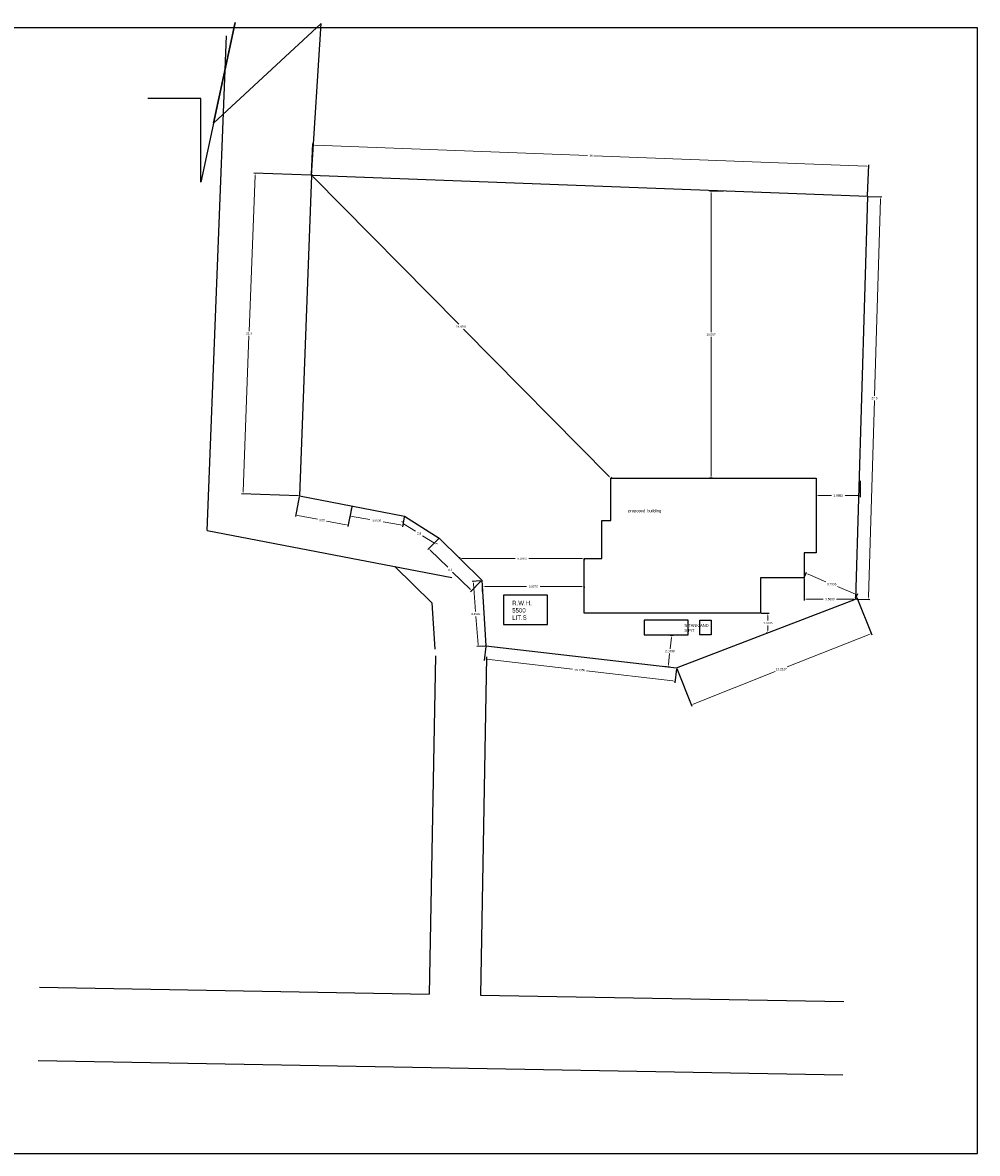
# Model space of a CAD drawing. Header units: inches. Extents: x -100 to 1476, y -184 to 112.
# Tile 15 of 36: x 54 to 119, y -11 to 67. Entities that reach past the tile are written whole.
import ezdxf

# ---------------------------------------------------------------- set-up
doc = ezdxf.new("R2010")
doc.units = ezdxf.units.IN
doc.header["$MEASUREMENT"] = 0
doc.header["$PDMODE"] = 66
doc.dimstyles.get("Standard").update_dxf_attribs({"dimtxt": 0.15, "dimasz": 0.15, "dimexe": 0.1, "dimexo": 0.0625, "dimgap": 0.09, "dimtad": 0, "dimtih": 1, "dimtoh": 1, "dimdec": 4, "dimdsep": 46, "dimtxsty": 'Standard', "dimcen": 0.09, "dimadec": 0, "dimazin": 0, "dimtfac": 1, "dimtdec": 4, "dimtofl": 0, "dimtmove": 0, "dimatfit": 3, "dimfxl": 0, "dimtolj": 1, "dimtzin": 0, "dimlwd": 15, "dimarcsym": 0})

# ---------------------------------------------------------------- blocks, each defined once
blk = doc.blocks.new('*D179')
at = {"color": 0, "linetype": 'ByBlock', "lineweight": -2, "transparency": 16777216}
for p, q in [((104.562, 26.333), (105.11, 26.333)), ((104.947, 25.002), (104.91, 25.002))]:
    blk.add_line(p, q, dxfattribs=at)
at = {"color": 0, "linetype": 'ByBlock', "lineweight": 15, "transparency": 16777216}
for p, q in [((105.01, 26.183), (105.01, 25.833)), ((105.01, 25.152), (105.01, 25.503))]:
    blk.add_line(p, q, dxfattribs=at)
at = {"color": 0, "linetype": 'ByBlock', "transparency": 16777216}
for points in [[(104.985, 26.183), (105.035, 26.183), (105.01, 26.333)], [(104.985, 25.152), (105.035, 25.152), (105.01, 25.002)]]:
    blk.add_solid(points, dxfattribs=at)
at = {"layer": 'Defpoints', "color": 0, "linetype": 'ByBlock', "transparency": 16777216}
for p in [(104.5, 26.333), (105.01, 25.002), (105.01, 25.002)]:
    blk.add_point(p, dxfattribs=at)
at = {"color": 0, "linetype": 'ByBlock', "transparency": 16777216, "insert": (105.01, 25.668), "char_height": 0.15, "attachment_point": 5}
blk.add_mtext('\\A1;1.3305', dxfattribs=at)
blk = doc.blocks.new('*D180')
at = {"color": 0, "linetype": 'ByBlock', "lineweight": -2, "transparency": 16777216}
for p, q in [((107.5, 28.7), (107.5, 27.201)), ((111.007, 27.363), (111.007, 27.401))]:
    blk.add_line(p, q, dxfattribs=at)
at = {"color": 0, "linetype": 'ByBlock', "lineweight": 15, "transparency": 16777216}
for p, q in [((107.65, 27.301), (108.801, 27.301)), ((110.857, 27.301), (109.706, 27.301))]:
    blk.add_line(p, q, dxfattribs=at)
at = {"color": 0, "linetype": 'ByBlock', "transparency": 16777216}
for points in [[(107.65, 27.326), (107.65, 27.276), (107.5, 27.301)], [(110.857, 27.326), (110.857, 27.276), (111.007, 27.301)]]:
    blk.add_solid(points, dxfattribs=at)
at = {"layer": 'Defpoints', "color": 0, "linetype": 'ByBlock', "transparency": 16777216}
for p in [(107.5, 28.763), (111.007, 27.301), (111.007, 27.301)]:
    blk.add_point(p, dxfattribs=at)
at = {"color": 0, "linetype": 'ByBlock', "transparency": 16777216, "insert": (109.253, 27.301), "char_height": 0.15, "attachment_point": 5}
blk.add_mtext('\\A1;3.5069', dxfattribs=at)
blk = doc.blocks.new('*D181')
at = {"color": 0, "linetype": 'ByBlock', "lineweight": -2, "transparency": 16777216}
for p, q in [((108.321, 35.5), (108.321, 34.269)), ((111.316, 35.387), (111.316, 34.269))]:
    blk.add_line(p, q, dxfattribs=at)
at = {"color": 0, "linetype": 'ByBlock', "lineweight": 15, "transparency": 16777216}
for p, q in [((108.471, 34.369), (109.353, 34.369)), ((111.166, 34.369), (110.283, 34.369))]:
    blk.add_line(p, q, dxfattribs=at)
at = {"color": 0, "linetype": 'ByBlock', "transparency": 16777216}
for points in [[(108.471, 34.394), (108.471, 34.344), (108.321, 34.369)], [(111.166, 34.394), (111.166, 34.344), (111.316, 34.369)]]:
    blk.add_solid(points, dxfattribs=at)
at = {"layer": 'Defpoints', "color": 0, "linetype": 'ByBlock', "transparency": 16777216}
for p in [(108.321, 35.563), (111.316, 35.449), (111.316, 34.369)]:
    blk.add_point(p, dxfattribs=at)
at = {"color": 0, "linetype": 'ByBlock', "transparency": 16777216, "insert": (109.818, 34.369), "char_height": 0.15, "attachment_point": 5}
blk.add_mtext('\\A1;2.9953', dxfattribs=at)
blk = doc.blocks.new('*D182')
at = {"color": 0, "linetype": 'ByBlock', "lineweight": -2, "transparency": 16777216}
for p, q in [((85.532, 27.831), (85.532, 28.263)), ((92.46, 28.135), (92.46, 28.063))]:
    blk.add_line(p, q, dxfattribs=at)
at = {"color": 0, "linetype": 'ByBlock', "lineweight": 15, "transparency": 16777216}
for p, q in [((85.682, 28.163), (88.531, 28.163)), ((92.31, 28.163), (89.461, 28.163))]:
    blk.add_line(p, q, dxfattribs=at)
at = {"color": 0, "linetype": 'ByBlock', "transparency": 16777216}
for points in [[(85.682, 28.188), (85.682, 28.138), (85.532, 28.163)], [(92.31, 28.188), (92.31, 28.138), (92.46, 28.163)]]:
    blk.add_solid(points, dxfattribs=at)
at = {"layer": 'Defpoints', "color": 0, "linetype": 'ByBlock', "transparency": 16777216}
for p in [(85.532, 28.163), (92.46, 28.198), (85.532, 27.769)]:
    blk.add_point(p, dxfattribs=at)
at = {"color": 0, "linetype": 'ByBlock', "transparency": 16777216, "insert": (88.996, 28.163), "char_height": 0.15, "attachment_point": 5}
blk.add_mtext('\\A1;6.9279', dxfattribs=at)
blk = doc.blocks.new('*D183')
at = {"color": 0, "linetype": 'ByBlock', "lineweight": -2, "transparency": 16777216}
for p, q in [((101.982, 55.16), (101.031, 55.16)), ((101.238, 35.563), (101.031, 35.563))]:
    blk.add_line(p, q, dxfattribs=at)
at = {"color": 0, "linetype": 'ByBlock', "lineweight": 15, "transparency": 16777216}
for p, q in [((101.131, 55.01), (101.131, 45.526)), ((101.131, 35.713), (101.131, 45.196))]:
    blk.add_line(p, q, dxfattribs=at)
at = {"color": 0, "linetype": 'ByBlock', "transparency": 16777216}
for points in [[(101.106, 55.01), (101.156, 55.01), (101.131, 55.16)], [(101.106, 35.713), (101.156, 35.713), (101.131, 35.563)]]:
    blk.add_solid(points, dxfattribs=at)
at = {"layer": 'Defpoints', "color": 0, "linetype": 'ByBlock', "transparency": 16777216}
for p in [(101.131, 55.16), (102.044, 55.16), (101.3, 35.563)]:
    blk.add_point(p, dxfattribs=at)
at = {"color": 0, "linetype": 'ByBlock', "transparency": 16777216, "insert": (101.131, 45.361), "char_height": 0.15, "attachment_point": 5}
blk.add_mtext('\\A1;19.597', dxfattribs=at)
blk = doc.blocks.new('*D184')
at = {"color": 0, "linetype": 'ByBlock', "lineweight": -2, "transparency": 16777216}
for p, q in [((83.983, 30.125), (83.983, 30.163)), ((92.46, 30), (92.46, 29.963))]:
    blk.add_line(p, q, dxfattribs=at)
at = {"color": 0, "linetype": 'ByBlock', "lineweight": 15, "transparency": 16777216}
for p, q in [((84.133, 30.063), (87.757, 30.063)), ((92.31, 30.063), (88.687, 30.063))]:
    blk.add_line(p, q, dxfattribs=at)
at = {"color": 0, "linetype": 'ByBlock', "transparency": 16777216}
for points in [[(84.133, 30.088), (84.133, 30.038), (83.983, 30.063)], [(92.31, 30.088), (92.31, 30.038), (92.46, 30.063)]]:
    blk.add_solid(points, dxfattribs=at)
at = {"layer": 'Defpoints', "color": 0, "linetype": 'ByBlock', "transparency": 16777216}
for p in [(83.983, 30.063), (83.983, 30.063), (92.46, 30.063)]:
    blk.add_point(p, dxfattribs=at)
at = {"color": 0, "linetype": 'ByBlock', "transparency": 16777216, "insert": (88.222, 30.063), "char_height": 0.15, "attachment_point": 5}
blk.add_mtext('\\A1;8.4763', dxfattribs=at)
blk = doc.blocks.new('*D185')
at = {"color": 0, "linetype": 'ByBlock', "lineweight": -2, "transparency": 16777216}
for p, q in [((73.79, 56.233), (69.899, 56.38)), ((72.959, 34.348), (69.068, 34.496))]:
    blk.add_line(p, q, dxfattribs=at)
at = {"color": 0, "linetype": 'ByBlock', "lineweight": 15, "transparency": 16777216}
for p, q in [((69.993, 56.227), (69.59, 45.599)), ((69.174, 34.642), (69.577, 45.269))]:
    blk.add_line(p, q, dxfattribs=at)
at = {"color": 0, "linetype": 'ByBlock', "transparency": 16777216}
for points in [[(69.968, 56.228), (70.018, 56.226), (69.999, 56.377)], [(69.149, 34.643), (69.198, 34.641), (69.168, 34.492)]]:
    blk.add_solid(points, dxfattribs=at)
at = {"layer": 'Defpoints', "color": 0, "linetype": 'ByBlock', "transparency": 16777216}
for p in [(73.852, 56.23), (69.168, 34.492), (73.021, 34.346)]:
    blk.add_point(p, dxfattribs=at)
at = {"color": 0, "linetype": 'ByBlock', "transparency": 16777216, "insert": (69.583, 45.434), "char_height": 0.15, "attachment_point": 5}
blk.add_mtext('\\A1;21.9', dxfattribs=at)
blk = doc.blocks.new('*D186')
at = {"color": 0, "linetype": 'ByBlock', "lineweight": -2, "transparency": 16777216}
for p, q in [((73.009, 34.285), (72.75, 32.94)), ((76.593, 33.593), (76.334, 32.249))]:
    blk.add_line(p, q, dxfattribs=at)
at = {"color": 0, "linetype": 'ByBlock', "lineweight": 15, "transparency": 16777216}
for p, q in [((72.916, 33.01), (74.246, 32.754)), ((76.205, 32.375), (74.876, 32.632))]:
    blk.add_line(p, q, dxfattribs=at)
at = {"color": 0, "linetype": 'ByBlock', "transparency": 16777216}
for points in [[(72.921, 33.035), (72.911, 32.986), (72.769, 33.039)], [(76.21, 32.4), (76.201, 32.351), (76.353, 32.347)]]:
    blk.add_solid(points, dxfattribs=at)
at = {"layer": 'Defpoints', "color": 0, "linetype": 'ByBlock', "transparency": 16777216}
for p in [(73.021, 34.346), (76.605, 33.654), (76.353, 32.347)]:
    blk.add_point(p, dxfattribs=at)
at = {"color": 0, "linetype": 'ByBlock', "transparency": 16777216, "insert": (74.561, 32.693), "char_height": 0.15, "attachment_point": 5}
blk.add_mtext('\\A1;3.65', dxfattribs=at)
blk = doc.blocks.new('*D187')
at = {"color": 0, "linetype": 'ByBlock', "lineweight": -2, "transparency": 16777216}
for p, q in [((76.582, 33.532), (76.466, 32.87)), ((80.178, 32.901), (80.062, 32.239))]:
    blk.add_line(p, q, dxfattribs=at)
at = {"color": 0, "linetype": 'ByBlock', "lineweight": 15, "transparency": 16777216}
for p, q in [((76.631, 32.942), (77.829, 32.732)), ((79.932, 32.364), (78.734, 32.574))]:
    blk.add_line(p, q, dxfattribs=at)
at = {"color": 0, "linetype": 'ByBlock', "transparency": 16777216}
for points in [[(76.636, 32.967), (76.627, 32.918), (76.484, 32.968)], [(79.936, 32.388), (79.927, 32.339), (80.079, 32.338)]]:
    blk.add_solid(points, dxfattribs=at)
at = {"layer": 'Defpoints', "color": 0, "linetype": 'ByBlock', "transparency": 16777216}
for p in [(76.593, 33.593), (76.484, 32.968), (80.189, 32.963)]:
    blk.add_point(p, dxfattribs=at)
at = {"color": 0, "linetype": 'ByBlock', "transparency": 16777216, "insert": (78.282, 32.653), "char_height": 0.15, "attachment_point": 5}
blk.add_mtext('\\A1;3.6505', dxfattribs=at)
blk = doc.blocks.new('*D188')
at = {"color": 0, "linetype": 'ByBlock', "lineweight": -2, "transparency": 16777216}
for p, q in [((80.047, 32.582), (80.067, 32.614)), ((82.413, 31.085), (82.433, 31.116))]:
    blk.add_line(p, q, dxfattribs=at)
at = {"color": 0, "linetype": 'ByBlock', "lineweight": 15, "transparency": 16777216}
for p, q in [((80.14, 32.449), (80.957, 31.933)), ((82.253, 31.112), (81.437, 31.629))]:
    blk.add_line(p, q, dxfattribs=at)
at = {"color": 0, "linetype": 'ByBlock', "transparency": 16777216}
for points in [[(80.154, 32.47), (80.127, 32.428), (80.014, 32.53)], [(82.266, 31.133), (82.239, 31.091), (82.379, 31.032)]]:
    blk.add_solid(points, dxfattribs=at)
at = {"layer": 'Defpoints', "color": 0, "linetype": 'ByBlock', "transparency": 16777216}
for p in [(80.014, 32.53), (82.379, 31.032), (82.379, 31.032)]:
    blk.add_point(p, dxfattribs=at)
at = {"color": 0, "linetype": 'ByBlock', "transparency": 16777216, "insert": (81.197, 31.781), "char_height": 0.15, "attachment_point": 5}
blk.add_mtext('\\A1;2.8', dxfattribs=at)
blk = doc.blocks.new('*D189')
at = {"color": 0, "linetype": 'ByBlock', "lineweight": -2, "transparency": 16777216}
for p, q in [((82.511, 31.421), (81.784, 30.68)), ((85.437, 28.549), (84.71, 27.808))]:
    blk.add_line(p, q, dxfattribs=at)
at = {"color": 0, "linetype": 'ByBlock', "lineweight": 15, "transparency": 16777216}
for p, q in [((81.961, 30.646), (83.149, 29.48)), ((84.673, 27.985), (83.485, 29.15))]:
    blk.add_line(p, q, dxfattribs=at)
at = {"color": 0, "linetype": 'ByBlock', "transparency": 16777216}
for points in [[(81.979, 30.664), (81.944, 30.629), (81.854, 30.752)], [(84.691, 28.002), (84.656, 27.967), (84.78, 27.879)]]:
    blk.add_solid(points, dxfattribs=at)
at = {"layer": 'Defpoints', "color": 0, "linetype": 'ByBlock', "transparency": 16777216}
for p in [(82.555, 31.465), (85.481, 28.593), (84.78, 27.879)]:
    blk.add_point(p, dxfattribs=at)
at = {"color": 0, "linetype": 'ByBlock', "transparency": 16777216, "insert": (83.317, 29.315), "char_height": 0.15, "attachment_point": 5}
blk.add_mtext('\\A1;4.1', dxfattribs=at)
blk = doc.blocks.new('*D190')
at = {"color": 0, "linetype": 'ByBlock', "lineweight": -2, "transparency": 16777216}
for p, q in [((85.375, 28.544), (84.808, 28.503)), ((85.697, 24.097), (85.13, 24.056))]:
    blk.add_line(p, q, dxfattribs=at)
at = {"color": 0, "linetype": 'ByBlock', "lineweight": 15, "transparency": 16777216}
for p, q in [((84.918, 28.361), (85.057, 26.452)), ((85.219, 24.213), (85.08, 26.122))]:
    blk.add_line(p, q, dxfattribs=at)
at = {"color": 0, "linetype": 'ByBlock', "transparency": 16777216}
for points in [[(84.943, 28.362), (84.893, 28.359), (84.907, 28.51)], [(85.244, 24.215), (85.194, 24.211), (85.23, 24.063)]]:
    blk.add_solid(points, dxfattribs=at)
at = {"layer": 'Defpoints', "color": 0, "linetype": 'ByBlock', "transparency": 16777216}
for p in [(85.437, 28.549), (85.23, 24.063), (85.759, 24.102)]:
    blk.add_point(p, dxfattribs=at)
at = {"color": 0, "linetype": 'ByBlock', "transparency": 16777216, "insert": (85.069, 26.287), "char_height": 0.15, "attachment_point": 5}
blk.add_mtext('\\A1;4.4584', dxfattribs=at)
blk = doc.blocks.new('*D191')
at = {"color": 0, "linetype": 'ByBlock', "lineweight": -2, "transparency": 16777216}
for p, q in [((85.75, 24.073), (85.638, 23.119)), ((98.767, 22.551), (98.655, 21.597))]:
    blk.add_line(p, q, dxfattribs=at)
at = {"color": 0, "linetype": 'ByBlock', "lineweight": 15, "transparency": 16777216}
for p, q in [((85.799, 23.201), (91.681, 22.513)), ((98.518, 21.713), (92.636, 22.401))]:
    blk.add_line(p, q, dxfattribs=at)
at = {"color": 0, "linetype": 'ByBlock', "transparency": 16777216}
for points in [[(85.802, 23.225), (85.796, 23.176), (85.65, 23.218)], [(98.521, 21.738), (98.515, 21.689), (98.667, 21.696)]]:
    blk.add_solid(points, dxfattribs=at)
at = {"layer": 'Defpoints', "color": 0, "linetype": 'ByBlock', "transparency": 16777216}
for p in [(85.757, 24.135), (98.774, 22.613), (98.667, 21.696)]:
    blk.add_point(p, dxfattribs=at)
at = {"color": 0, "linetype": 'ByBlock', "transparency": 16777216, "insert": (92.158, 22.457), "char_height": 0.15, "attachment_point": 5}
blk.add_mtext('\\A1;13.1058', dxfattribs=at)
blk = doc.blocks.new('*D192')
at = {"color": 0, "linetype": 'ByBlock', "lineweight": -2, "transparency": 16777216}
for p, q in [((111.092, 27.42), (112.107, 24.856)), ((98.797, 22.555), (99.812, 19.99))]:
    blk.add_line(p, q, dxfattribs=at)
at = {"color": 0, "linetype": 'ByBlock', "lineweight": 15, "transparency": 16777216}
for p, q in [((111.931, 24.894), (106.34, 22.681)), ((99.915, 20.138), (105.506, 22.351))]:
    blk.add_line(p, q, dxfattribs=at)
at = {"color": 0, "linetype": 'ByBlock', "transparency": 16777216}
for points in [[(111.922, 24.917), (111.94, 24.87), (112.07, 24.949)], [(99.906, 20.161), (99.924, 20.115), (99.775, 20.083)]]:
    blk.add_solid(points, dxfattribs=at)
at = {"layer": 'Defpoints', "color": 0, "linetype": 'ByBlock', "transparency": 16777216}
for p in [(111.069, 27.478), (98.774, 22.613), (99.775, 20.083)]:
    blk.add_point(p, dxfattribs=at)
at = {"color": 0, "linetype": 'ByBlock', "transparency": 16777216, "insert": (105.923, 22.516), "char_height": 0.15, "attachment_point": 5}
blk.add_mtext('\\A1;13.2227', dxfattribs=at)
blk = doc.blocks.new('*D193')
at = {"color": 0, "linetype": 'ByBlock', "lineweight": -2, "transparency": 16777216}
for p, q in [((73.896, 56.274), (73.923, 56.301)), ((94.324, 35.607), (94.351, 35.633))]:
    blk.add_line(p, q, dxfattribs=at)
at = {"color": 0, "linetype": 'ByBlock', "lineweight": 15, "transparency": 16777216}
for p, q in [((73.957, 56.124), (83.903, 46.062)), ((94.174, 35.67), (84.229, 45.732))]:
    blk.add_line(p, q, dxfattribs=at)
at = {"color": 0, "linetype": 'ByBlock', "transparency": 16777216}
for points in [[(73.975, 56.141), (73.94, 56.106), (73.852, 56.23)], [(94.192, 35.687), (94.157, 35.652), (94.28, 35.563)]]:
    blk.add_solid(points, dxfattribs=at)
at = {"layer": 'Defpoints', "color": 0, "linetype": 'ByBlock', "transparency": 16777216}
for p in [(73.852, 56.23), (73.852, 56.23), (94.28, 35.563)]:
    blk.add_point(p, dxfattribs=at)
at = {"color": 0, "linetype": 'ByBlock', "transparency": 16777216, "insert": (84.066, 45.897), "char_height": 0.15, "attachment_point": 5}
blk.add_mtext('\\A1;29.0591', dxfattribs=at)
blk = doc.blocks.new('*D194')
at = {"color": 0, "linetype": 'ByBlock', "lineweight": -2, "transparency": 16777216}
for p, q in [((107.524, 28.821), (107.66, 29.147)), ((111.031, 27.359), (111.167, 27.685))]:
    blk.add_line(p, q, dxfattribs=at)
at = {"color": 0, "linetype": 'ByBlock', "lineweight": 15, "transparency": 16777216}
for p, q in [((107.76, 28.997), (108.979, 28.489)), ((110.99, 27.65), (109.771, 28.159))]:
    blk.add_line(p, q, dxfattribs=at)
at = {"color": 0, "linetype": 'ByBlock', "transparency": 16777216}
for points in [[(107.769, 29.02), (107.75, 28.974), (107.621, 29.055)], [(110.999, 27.673), (110.98, 27.627), (111.128, 27.593)]]:
    blk.add_solid(points, dxfattribs=at)
at = {"layer": 'Defpoints', "color": 0, "linetype": 'ByBlock', "transparency": 16777216}
for p in [(107.5, 28.763), (111.007, 27.301), (111.128, 27.593)]:
    blk.add_point(p, dxfattribs=at)
at = {"color": 0, "linetype": 'ByBlock', "transparency": 16777216, "insert": (109.375, 28.324), "char_height": 0.15, "attachment_point": 5}
blk.add_mtext('\\A1;3.7995', dxfattribs=at)
blk = doc.blocks.new('*D195')
at = {"color": 0, "linetype": 'ByBlock', "lineweight": -2, "transparency": 16777216}
for p, q in [((98.13, 24.864), (98.546, 24.816)), ((97.884, 22.715), (98.3, 22.667))]:
    blk.add_line(p, q, dxfattribs=at)
at = {"color": 0, "linetype": 'ByBlock', "lineweight": 15, "transparency": 16777216}
for p, q in [((98.429, 24.679), (98.342, 23.918)), ((98.217, 22.827), (98.304, 23.588))]:
    blk.add_line(p, q, dxfattribs=at)
at = {"color": 0, "linetype": 'ByBlock', "transparency": 16777216}
for points in [[(98.404, 24.681), (98.454, 24.676), (98.446, 24.828)], [(98.193, 22.83), (98.242, 22.825), (98.2, 22.678)]]:
    blk.add_solid(points, dxfattribs=at)
at = {"layer": 'Defpoints', "color": 0, "linetype": 'ByBlock', "transparency": 16777216}
for p in [(98.068, 24.871), (97.822, 22.722), (98.2, 22.678)]:
    blk.add_point(p, dxfattribs=at)
at = {"color": 0, "linetype": 'ByBlock', "transparency": 16777216, "insert": (98.323, 23.753), "char_height": 0.15, "attachment_point": 5}
blk.add_mtext('\\A1;2.1633', dxfattribs=at)
blk = doc.blocks.new('*D196')
at = {"color": 0, "linetype": 'ByBlock', "lineweight": -2, "transparency": 16777216}
for p, q in [((73.854, 56.293), (73.934, 58.395)), ((111.827, 54.851), (111.907, 56.953))]:
    blk.add_line(p, q, dxfattribs=at)
at = {"color": 0, "linetype": 'ByBlock', "lineweight": 15, "transparency": 16777216}
for p, q in [((74.08, 58.289), (92.702, 57.582)), ((111.753, 56.859), (93.132, 57.566))]:
    blk.add_line(p, q, dxfattribs=at)
at = {"color": 0, "linetype": 'ByBlock', "transparency": 16777216}
for points in [[(74.081, 58.314), (74.079, 58.264), (73.93, 58.295)], [(111.754, 56.884), (111.752, 56.834), (111.903, 56.853)]]:
    blk.add_solid(points, dxfattribs=at)
at = {"layer": 'Defpoints', "color": 0, "linetype": 'ByBlock', "transparency": 16777216}
for p in [(111.903, 56.853), (73.852, 56.23), (111.825, 54.789)]:
    blk.add_point(p, dxfattribs=at)
at = {"color": 0, "linetype": 'ByBlock', "transparency": 16777216, "insert": (92.917, 57.574), "char_height": 0.15, "attachment_point": 5}
blk.add_mtext('\\A1;38', dxfattribs=at)
blk = doc.blocks.new('*D197')
at = {"color": 0, "linetype": 'ByBlock', "lineweight": -2, "transparency": 16777216}
for p, q in [((111.887, 54.787), (112.803, 54.76)), ((111.069, 27.299), (111.985, 27.272))]:
    blk.add_line(p, q, dxfattribs=at)
at = {"color": 0, "linetype": 'ByBlock', "lineweight": 15, "transparency": 16777216}
for p, q in [((112.698, 54.613), (112.299, 41.184)), ((111.889, 27.425), (112.289, 40.854))]:
    blk.add_line(p, q, dxfattribs=at)
at = {"color": 0, "linetype": 'ByBlock', "transparency": 16777216}
for points in [[(112.673, 54.613), (112.723, 54.612), (112.703, 54.763)], [(111.864, 27.425), (111.914, 27.424), (111.885, 27.275)]]:
    blk.add_solid(points, dxfattribs=at)
at = {"layer": 'Defpoints', "color": 0, "linetype": 'ByBlock', "transparency": 16777216}
for p in [(111.825, 54.789), (111.007, 27.301), (111.885, 27.275)]:
    blk.add_point(p, dxfattribs=at)
at = {"color": 0, "linetype": 'ByBlock', "transparency": 16777216, "insert": (112.294, 41.019), "char_height": 0.15, "attachment_point": 5}
blk.add_mtext('\\A1;27.5', dxfattribs=at)

msp = doc.modelspace()

# ---------------------------------------------------------------- linework, layer by layer
at = {"color": 0, "linetype": 'ByBlock'}
for p, q in [((68.62521, 66.65712), (66.28681, 55.76029)), ((67.15285, 59.796), (68.62521, 66.65712)), ((74.51465, 66.58711), (67.15285, 59.796)), ((73.85201, 56.23031), (74.51465, 66.58711)), ((66.7262, 31.99627), (68.0436, 65.7563)), ((66.28681, 61.47627), (62.66567, 61.47627)), ((66.28681, 55.76029), (66.28681, 61.47627)), ((73.85201, 56.23031), (73.02117, 34.34607)), ((111.82466, 54.78865), (73.85201, 56.23031)), ((111.82466, 54.78865), (111.00664, 27.30082)), ((73.02117, 34.34607), (80.18892, 32.96288)), ((80.18892, 32.96288), (82.55475, 31.46525)), ((66.7262, 31.99627), (83.422, 28.7744)), ((82.55475, 31.46525), (85.48076, 28.59324)), ((79.53562, 29.52437), (82.07055, 27.03623)), ((85.48076, 28.59324), (85.75915, 24.10186)), ((82.07055, 27.03623), (82.26586, 23.88534)), ((98.77424, 22.61271), (111.00664, 27.30082)), ((85.75915, 24.10186), (98.77424, 22.61271)), ((82.30587, 23.42013), (81.89124, 0.33248)), ((85.8053, 23.35728), (85.39068, 0.26963)), ((55.26522, 0.81065), (81.89124, 0.33248)), ((85.39068, 0.26963), (110.21212, -0.17613)), ((55.17545, -4.18854), (110.12234, -5.17533))]:
    msp.add_line(p, q, dxfattribs=at)
for points in [[(119.3225, 66.29199), (13.34819, 66.29199), (13.34819, -10.53759), (119.3225, -10.53759)], [(86.96293, 25.5668), (89.96293, 25.5668), (89.96293, 27.5668), (86.96293, 27.5668)], [(96.5677, 24.87098), (99.5677, 24.87098), (99.5677, 25.87098), (96.5677, 25.87098)], [(100.36658, 25.87098), (101.13668, 25.87098), (101.13668, 24.87098), (100.36658, 24.87098)]]:
    msp.add_lwpolyline(points, close=True, dxfattribs=at)
msp.add_lwpolyline([(108.32074, 35.56296), (108.32074, 30.46296), (107.49974, 30.46296), (107.49974, 28.76296), (104.49974, 28.76127), (104.49974, 26.33296), (92.45974, 26.33296), (92.45974, 30.06296), (93.67974, 30.06296), (93.67974, 32.66296), (94.27974, 32.66296), (94.27974, 35.56296), (108.32074, 35.56296)], dxfattribs=at)

# ---------------------------------------------------------------- texts
at = {"color": 0, "linetype": 'ByBlock', "attachment_point": 1}
for s, insert, char_height, width in [('{\\fVani|b0|i0|c0|p34;proposed  building}', (95.47308, 33.43233), 0.2, 10.198697), ('{\\fUtsaah|b0|i0|c0|p34;R.W.H. 5500 LIT.S}', (87.55338, 27.18569), 0.3, 1.816383), ('{\\fVani|b0|i0|c0|p34;S.TANK AND S.PIT}', (99.31263, 25.59895), 0.2, 1.6023705)]:
    msp.add_mtext(s, dxfattribs=dict(at, insert=insert, char_height=char_height, width=width))

# ---------------------------------------------------------------- dimensions: what is measured, and where the dimension line sits
at = {"color": 0, "linetype": 'ByBlock'}
for p1, p2, distance, picture, middle in [((73.85201, 56.23031), (111.82466, 54.78865), 2.06596, '*D196', (92.91672, 57.57396)), ((73.85201, 56.23031), (73.02117, 34.34607), -3.85613, '*D185', (69.58324, 45.43449)), ((94.27974, 35.56296), (73.85201, 56.23031), 0, '*D193', (84.06588, 45.89664)), ((111.82466, 54.78865), (111.00664, 27.30082), 0.87839, '*D197', (112.29364, 41.01861)), ((73.02117, 34.34607), (76.60505, 33.65448), -1.33168, '*D186', (74.56078, 32.69272)), ((80.18892, 32.96288), (76.5932, 33.59311), 0.63459, '*D187', (78.28151, 32.65293)), ((80.01359, 32.52956), (82.37941, 31.03193), 0, '*D188', (81.1965, 31.78075)), ((82.55475, 31.46525), (85.48076, 28.59324), -1.00012, '*D189', (83.31718, 29.3155)), ((107.49974, 28.76296), (111.00664, 27.30082), 0.31619, '*D194', (109.37487, 28.32373)), ((85.43698, 28.54864), (85.75915, 24.10186), -0.53091, '*D190', (85.06854, 26.28689)), ((111.06909, 27.47844), (98.77424, 22.61271), 2.72055, '*D192', (105.92278, 22.51592)), ((98.0677, 24.87098), (97.82179, 22.72168), 0.38099, '*D195', (98.32326, 23.75302)), ((85.75712, 24.13473), (98.77424, 22.61271), -0.92294, '*D191', (92.15849, 22.45702))]:
    dim = msp.add_aligned_dim(p1=p1, p2=p2, distance=distance, dimstyle='Standard', dxfattribs=at)
    dim.commit()
    dim.dimension.update_dxf_attribs({"geometry": picture, "text_midpoint": middle})
for base, p1, p2, picture, middle in [((101.13137, 55.15997), (101.30024, 35.56296), (102.04425, 55.15997), '*D183', (101.13137, 45.36147)), ((105.00966, 25.00246), (104.49974, 26.33296), (105.00966, 25.00246), '*D179', (105.00966, 25.66771))]:
    dim = msp.add_linear_dim(base=base, p1=p1, p2=p2, angle=90, dimstyle='Standard', dxfattribs=at)
    dim.commit()
    dim.dimension.update_dxf_attribs({"geometry": picture, "text_midpoint": middle})
for base, p1, p2, picture, middle in [((111.316, 34.36882), (108.32074, 35.56296), (111.316, 35.44925), '*D181', (109.81837, 34.36882)), ((83.98341, 30.06296), (92.45974, 30.06296), (83.98341, 30.06296), '*D184', (88.22157, 30.06296)), ((111.00664, 27.30082), (107.49974, 28.76296), (111.00664, 27.30082), '*D180', (109.25319, 27.30082)), ((85.53188, 28.16302), (92.45974, 28.19796), (85.53188, 27.76855), '*D182', (88.99581, 28.16302))]:
    dim = msp.add_linear_dim(base=base, p1=p1, p2=p2, dimstyle='Standard', dxfattribs=at)
    dim.commit()
    dim.dimension.update_dxf_attribs({"geometry": picture, "text_midpoint": middle})

doc.saveas('drawing.dxf')
